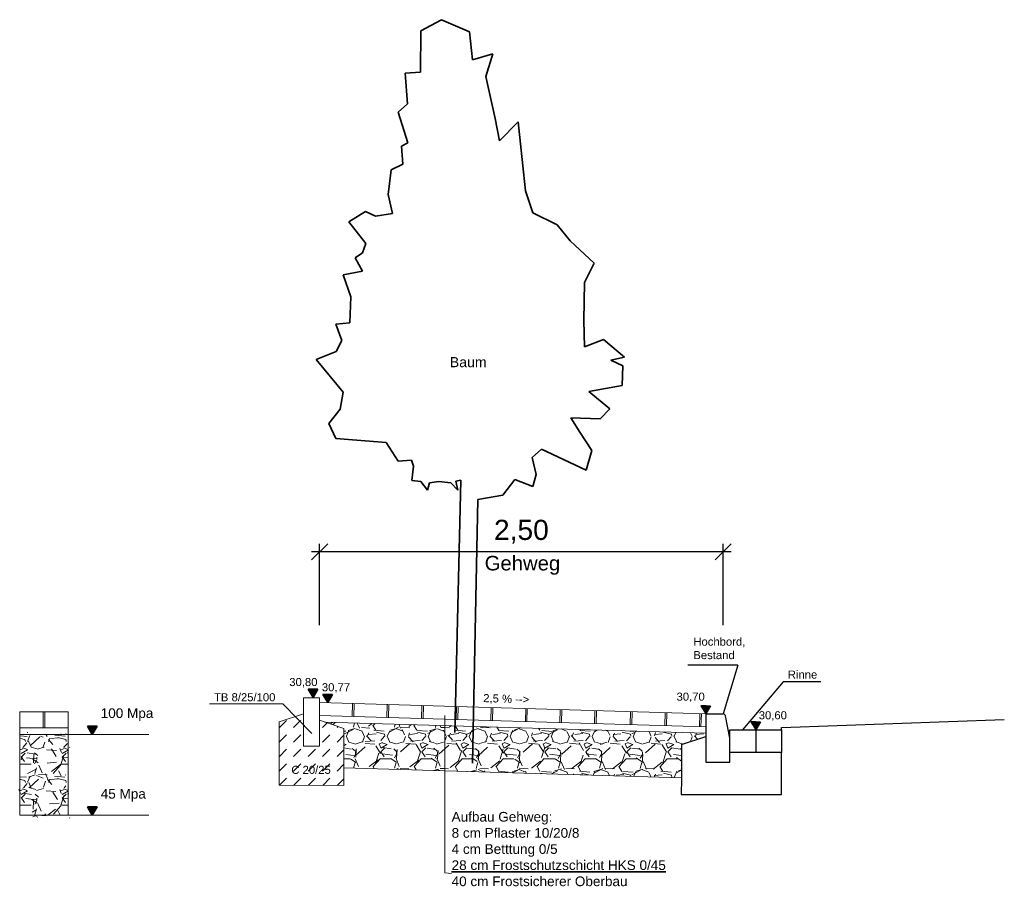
# Model space of a CAD drawing. Header units: metres. Extents: x 339653 to 341672, y 5744753 to 5747397.
# Tile 252 of 256: x 341182.66 to 341188.76, y 5746696.24 to 5746701.61. Entities that reach past the tile are written whole.
import ezdxf

# ---------------------------------------------------------------- set-up
doc = ezdxf.new("R2010")
doc.units = ezdxf.units.M
doc.header["$LTSCALE"] = 0.03
doc.header["$PDMODE"] = 3
doc.header["$PDSIZE"] = 0.5
doc.layers.add('B-Straße', color=83, linetype='Continuous')
for name, color, linetype, lineweight in [('P-Bemaßung', 4, 'Continuous', 25), ('P-Beschriftung', 3, 'Continuous', 35), ('P-Querschnitt', 6, 'Continuous', 18)]:
    doc.layers.add(name, color=color, linetype=linetype, lineweight=lineweight)
doc.styles.add('DYN_DIM', font='arial.ttf')
doc.styles.add('Text-Standard 66', font='arial.ttf')
doc.dimstyles.new('M50_Bemaßung 66', dxfattribs={"dimscale": 0.2, "dimtxt": 0.625, "dimasz": 0.5, "dimexe": 0.25, "dimexo": 0.25, "dimgap": 0.25, "dimtad": 1, "dimzin": 0, "dimtxsty": 'DYN_DIM', "dimblk": 'OBLIQUE', "dimcen": -1, "dimdle": 0.25, "dimclrt": 256, "dimaunit": 2, "dimazin": 0, "dimtfac": 0.75, "dimtmove": 1, "dimatfit": 2, "dimfxl": 1, "dimtvp": 1.5, "dimtolj": 1, "dimtzin": 0, "dimarcsym": 0})
pattern_1 = [(228.0127875, (0.18288, 0.254), (-2.032000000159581, -2.285999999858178), [0.034172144, -3.3830483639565]), (184.969741, (0.16002, 0.2286), (3.04799999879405, 0.2540000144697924), [0.05864047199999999, -5.805404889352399]), (132.5104471, (0.1016, 0.22352), (2.540000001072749, -2.793999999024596), [0.04134815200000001, -4.093472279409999]), (267.273689, (0.00254, 0.16002), (0.2540000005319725, 5.079999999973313), [0.053400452, -5.2866437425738]), (292.83365418, (0, 0.10668), (-1.270000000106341, 3.047999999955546), [0.05236337, -5.183980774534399]), (357.2736889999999, (0.02032, 0.05842000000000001), (-5.079999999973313, 0.2540000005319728), [0.053400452, -5.2866437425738]), (37.69424047, (0.07366, 0.05587999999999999), (-3.30199999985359, -2.540000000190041), [0.07061936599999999, -6.991311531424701]), (72.25532837, (0.12954, 0.09906000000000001), (1.778000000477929, 5.587999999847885), [0.066671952, -6.6005256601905]), (121.42956562, (0.14986, 0.16256), (-2.032000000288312, 3.301999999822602), [0.0535813, -5.304554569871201]), (175.2363583, (0.12192, 0.20828), (2.793999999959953, -0.2540000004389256), [0.061171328, -2.997393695]), (222.3974378, (0.06096, 0.21336), (-3.047999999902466, -2.794000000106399), [0.07910779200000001, -7.8316772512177]), (138.81407483, (0.254, 0.15748), (-1.777999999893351, 1.524000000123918), [0.027000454, -2.6730565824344]), (171.4692344, (0.23368, 0.17526), (3.302000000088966, -0.5079999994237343), [0.051368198, -5.085463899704]), (225, (0.18288, 0.18288), (-3.552713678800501e-17, -0.2540000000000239), [0.035920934, -0.3232893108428]), (203.19859051, (0.1651, 0.21336), (1.270000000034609, 0.5079999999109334), [0.019344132, -1.915062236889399]), (291.80140949, (0.14732, 0.20574), (-0.2540000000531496, 0.7619999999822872), [0.027356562, -1.340475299]), (30.96375653, (0.15748, 0.18034), (0.7620000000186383, 0.5079999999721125), [0.044431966, -1.436629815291]), (161.56505118, (0.19558, 0.2032), (0.5080000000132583, -0.2539999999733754), [0.032128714, -0.7710898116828]), (16.389540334, (0, 0.20574), (2.540000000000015, 0.7620000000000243), [0.04500880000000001, -4.455882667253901]), (70.34617594, (0.04318, 0.21844), (-1.016000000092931, -2.793999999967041), [0.037759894, -3.73822156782]), (293.19859051, (0.19558, 0.254), (-0.5079999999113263, 1.270000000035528), [0.03868800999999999, -1.8957183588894]), (343.6104596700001, (0.21082, 0.21844), (-2.540000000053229, 0.761999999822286), [0.0450088, -4.455882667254]), (339.44395478, (0, 0.04826), (-1.269999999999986, 0.508000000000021), [0.04340351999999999, -2.1267734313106]), (294.7751406, (0.04064, 0.03302), (-1.270000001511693, 2.793999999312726), [0.036367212, -3.600359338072]), (66.80140949, (0.19812, 0), (0.5079999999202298, 1.27000000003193), [0.03868801, -1.8957183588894]), (17.35402464, (0.21336, 0.03556), (-3.301999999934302, -1.016000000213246), [0.04257827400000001, -4.21523759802]), (69.44395478, (0.07366, 0), (-0.508000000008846, -1.269999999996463), [0.02170176, -2.148475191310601]), (101.309932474, (0.18288, 0), (-0.25400000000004, 1.016000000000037), [0.01295146, -1.2821994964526]), (165.963756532, (0.18034, 0.0127), (0.7619999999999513, -0.2539999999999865), [0.05236337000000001, -0.9949054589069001]), (186.00900596, (0.12954, 0.0254), (2.539999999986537, 0.2540000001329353), [0.04852669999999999, -4.804136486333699]), (303.69006753, (0.15748, 0.15748), (-0.2540000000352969, 0.5079999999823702), [0.036632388, -0.879177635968]), (353.15722659, (0.1778, 0.127), (4.318000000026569, -0.5079999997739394), [0.063955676, -6.331600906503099]), (60.9453959, (0.2413, 0.11938), (-1.016000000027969, -1.777999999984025), [0.026150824, -2.588939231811]), (90, (0.254, 0.14224), (-0.254, 0.254), [0.01524, -0.23876]), (120.25643716, (0.12446, 0.03302), (1.015999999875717, -1.77800000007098), [0.035286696, -3.49339407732]), (48.01278749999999, (0.10668, 0.0635), (2.032000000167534, 2.285999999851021), [0.068344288, -3.3488762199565]), (0, (0.1524, 0.1143), (0.254, 0.254), [0.06604, -0.18796]), (325.3048465, (0.21844, 0.1143), (2.540000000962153, -1.777999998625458), [0.040160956, -3.975931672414]), (254.0546040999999, (0.25146, 0.09144000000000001), (-0.2539999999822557, -1.016000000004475), [0.03698290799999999, -1.8121650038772]), (207.64597536, (0.2413, 0.05587999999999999), (-4.826000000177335, -2.539999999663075), [0.06021450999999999, -5.961246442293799]), (175.42607874, (0.18796, 0.02794), (-3.301999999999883, 0.2539999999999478), [0.063702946, -6.306584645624])]
pattern_2 = [(45, (0, 0), (0, 0.08980256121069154), [0.0635, -0.0635])]

# ---------------------------------------------------------------- blocks, each defined once
blk = doc.blocks.new('A$C96562d28')
at = {"layer": 'P-Querschnitt'}
for p, q in [((-0.1000000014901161, 0.1400462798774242), (0, 0.1400462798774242)), ((-0.1000000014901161, 0.1400462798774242), (-0.1000000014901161, -0.1599537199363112)), ((0, -0.1599537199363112), (0, 0.1400462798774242)), ((-0.25, -0.009953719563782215), (-0.1000000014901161, 0.04004628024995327)), ((0.1499999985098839, -0.04999999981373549), (0, 0)), ((-0.25, -0.4019477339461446), (-0.25, -0.009953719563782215)), ((0.1499999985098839, -0.4039893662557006), (0.1499999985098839, -0.04999999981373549)), ((-0.1000000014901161, -0.1599537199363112), (0, -0.1599537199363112)), ((0.1499999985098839, -0.4039893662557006), (-0.2503691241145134, -0.4019458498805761))]:
    blk.add_line(p, q, dxfattribs=at)
at = {"layer": 'P-Querschnitt', "insert": (-0.1756880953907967, -0.2820734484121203), "char_height": 0.05, "width": 0.378329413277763, "attachment_point": 1, "style": 'Text-Standard 66'}
blk.add_mtext('C 20/25', dxfattribs=at)
blk = doc.blocks.new('A$C5C9C8564')
at = {"layer": 'P-Beschriftung'}
h = blk.add_hatch(color=256, dxfattribs=at)
h.paths.add_polyline_path([(0, 0.04999999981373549), (0, 0), (0.0300000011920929, 0.04999999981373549)])
h.paths.add_polyline_path([(0, 0), (0, 0.04999999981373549), (-0.0300000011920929, 0.04999999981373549)])
for p, q in [((0, 0.04999999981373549), (-0.0300000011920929, 0.04999999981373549)), ((-0.0300000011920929, 0.04999999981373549), (0, 0)), ((0, 0), (0, 0.04999999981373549)), ((0, 0), (0, 0.04999999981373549)), ((0, 0.04999999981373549), (0.0300000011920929, 0.04999999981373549)), ((0.0300000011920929, 0.04999999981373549), (0, 0)), ((0, 0), (0, 0))]:
    blk.add_line(p, q, dxfattribs=at)
blk = doc.blocks.new('_Oblique')
at = {"color": 0, "lineweight": -2}
blk.add_line((-0.5, -0.5), (0.5, 0.5), dxfattribs=at)
blk = doc.blocks.new('*D38')
at = {"layer": 'Defpoints', "color": 0, "transparency": 16777216}
for p in [(341184.5176665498, 5746698.312325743), (341184.5176665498, 5746697.809210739), (341187.0176665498, 5746697.809210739)]:
    blk.add_point(p, dxfattribs=at)
at = {"layer": 'P-Bemaßung', "color": 0, "lineweight": -2, "transparency": 16777216}
for p, q in [((341187.0676665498, 5746698.312325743), (341184.4676665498, 5746698.312325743)), ((341184.5176665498, 5746697.859210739), (341184.5176665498, 5746698.362325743)), ((341187.0176665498, 5746697.859210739), (341187.0176665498, 5746698.362325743))]:
    blk.add_line(p, q, dxfattribs=at)
at = {"layer": 'P-Bemaßung', "color": 0, "lineweight": -2, "transparency": 16777216, "xscale": 0.1, "yscale": 0.1, "zscale": 0.1, "rotation": 180}
blk.add_blockref('_Oblique', (341184.5176665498, 5746698.312325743), dxfattribs=at)
at = {"layer": 'P-Bemaßung', "color": 0, "lineweight": -2, "transparency": 16777216, "xscale": 0.1, "yscale": 0.1, "zscale": 0.1}
blk.add_blockref('_Oblique', (341187.0176665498, 5746698.312325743), dxfattribs=at)
at = {"layer": 'P-Bemaßung', "transparency": 16777216, "insert": (341185.7676665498, 5746698.437445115), "char_height": 0.125, "attachment_point": 5, "style": 'DYN_DIM'}
blk.add_mtext('\\A1;2,50', dxfattribs=at)
blk = doc.blocks.new('A$C86ae7a53')
at = {"layer": 'P-Beschriftung', "color": 83}
for p, q in [((-0.1274599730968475, -0.07003430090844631), (0, 0)), ((0, 0), (0.1724458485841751, -0.07565753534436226)), ((-0.1312087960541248, -0.324954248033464), (-0.1274599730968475, -0.07003430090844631)), ((0.1724458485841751, -0.07565753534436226), (0.1911899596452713, -0.2481033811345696)), ((0.1911899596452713, -0.2481033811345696), (0.3186499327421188, -0.212489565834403)), ((0.3186499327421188, -0.212489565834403), (0.2736640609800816, -0.3511960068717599)), ((-0.224929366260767, -0.3305774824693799), (-0.1312087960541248, -0.324954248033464)), ((-0.2118084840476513, -0.5217674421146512), (-0.224929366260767, -0.3305774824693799)), ((0.2736640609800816, -0.3511960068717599), (0.3317708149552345, -0.6136135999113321)), ((-0.2680408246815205, -0.572376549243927), (-0.2118084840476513, -0.5217674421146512)), ((-0.208059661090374, -0.7635665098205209), (-0.2680408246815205, -0.572376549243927)), ((0.3317708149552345, -0.6136135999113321), (0.3580125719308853, -0.7504456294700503)), ((0.3580125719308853, -0.7504456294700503), (0.4742260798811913, -0.6342321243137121)), ((0.4742260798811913, -0.6342321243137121), (0.5079654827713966, -0.9453844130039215)), ((-0.2492967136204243, -0.7841850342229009), (-0.208059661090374, -0.7635665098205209)), ((-0.2399246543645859, -0.8947753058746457), (-0.2492967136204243, -0.7841850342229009)), ((-0.313026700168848, -0.9303891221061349), (-0.2399246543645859, -0.8947753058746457)), ((-0.3317708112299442, -1.084090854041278), (-0.313026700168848, -0.9303891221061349)), ((0.5079654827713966, -0.9453844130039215), (0.5192119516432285, -1.06159791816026)), ((-0.3036546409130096, -1.202178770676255), (-0.3317708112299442, -1.084090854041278)), ((0.5192119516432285, -1.06159791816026), (0.5660722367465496, -1.196555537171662)), ((-0.5754442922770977, -1.252787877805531), (-0.4723516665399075, -1.189057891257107)), ((-0.4723516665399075, -1.189057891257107), (-0.4086216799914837, -1.21904847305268)), ((-0.4086216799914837, -1.21904847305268), (-0.3036546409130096, -1.202178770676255)), ((0.5660722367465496, -1.196555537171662), (0.7160251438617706, -1.271531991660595)), ((-0.4686028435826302, -1.387745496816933), (-0.5754442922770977, -1.252787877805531)), ((0.7160251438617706, -1.271531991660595), (0.7966248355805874, -1.370875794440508)), ((-0.4892213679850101, -1.445852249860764), (-0.4686028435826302, -1.387745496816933)), ((0.7966248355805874, -1.370875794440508), (0.9447033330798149, -1.509582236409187)), ((-0.5360816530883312, -1.475842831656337), (-0.4892213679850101, -1.445852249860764)), ((-0.4892213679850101, -1.558316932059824), (-0.5360816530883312, -1.475842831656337)), ((0.9447033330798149, -1.509582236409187), (0.8865965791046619, -1.629544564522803)), ((-0.6091836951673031, -1.582684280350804), (-0.4892213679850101, -1.558316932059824)), ((-0.562323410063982, -1.717641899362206), (-0.6091836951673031, -1.582684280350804)), ((0.8865965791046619, -1.629544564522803), (0.8809733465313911, -1.863845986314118)), ((-0.5679466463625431, -1.878841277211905), (-0.562323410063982, -1.717641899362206)), ((-0.6560439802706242, -1.888213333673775), (-0.5679466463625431, -1.878841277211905)), ((-0.6185557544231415, -1.989431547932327), (-0.6560439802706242, -1.888213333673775)), ((0.8809733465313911, -1.863845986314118), (0.8847221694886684, -2.028794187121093)), ((-0.6541695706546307, -2.056910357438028), (-0.6185557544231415, -1.989431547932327)), ((0.8847221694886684, -2.028794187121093), (1.002810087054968, -1.981933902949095)), ((1.002810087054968, -1.981933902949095), (1.134018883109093, -2.092524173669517)), ((-0.7778807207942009, -2.107519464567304), (-0.6541695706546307, -2.056910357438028)), ((-0.6091836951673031, -2.309955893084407), (-0.7778807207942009, -2.107519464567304)), ((1.134018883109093, -2.092524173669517), (1.049670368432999, -2.111268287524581)), ((1.049670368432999, -2.111268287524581), (1.122772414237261, -2.145007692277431)), ((1.122772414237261, -2.145007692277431), (1.119023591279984, -2.268718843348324)), ((-0.6279278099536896, -2.414922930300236), (-0.6091836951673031, -2.309955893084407)), ((1.119023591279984, -2.268718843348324), (0.912838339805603, -2.304332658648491)), ((0.912838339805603, -2.304332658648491), (1.042172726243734, -2.413048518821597)), ((-0.6991554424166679, -2.503020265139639), (-0.6279278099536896, -2.414922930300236)), ((1.042172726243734, -2.413048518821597), (0.9821915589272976, -2.474904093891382)), ((0.9821915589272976, -2.474904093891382), (0.8003736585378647, -2.469280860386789)), ((0.8003736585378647, -2.469280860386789), (0.8566059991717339, -2.55737819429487)), ((-0.6560439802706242, -2.596740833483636), (-0.6991554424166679, -2.503020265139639)), ((0.8566059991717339, -2.55737819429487), (0.9315824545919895, -2.671717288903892)), ((-0.3430172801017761, -2.621108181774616), (-0.6560439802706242, -2.596740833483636)), ((-0.2680408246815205, -2.737321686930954), (-0.3430172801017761, -2.621108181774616)), ((0.6185557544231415, -2.662345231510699), (0.5604490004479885, -2.714828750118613)), ((0.8959686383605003, -2.791679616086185), (0.6185557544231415, -2.662345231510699)), ((0.9315824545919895, -2.671717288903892), (0.8959686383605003, -2.791679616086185)), ((-0.1855667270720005, -2.731698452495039), (-0.2680408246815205, -2.737321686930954)), ((-0.1743202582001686, -2.767312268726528), (-0.1855667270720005, -2.731698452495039)), ((0.5604490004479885, -2.714828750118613), (0.5866907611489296, -2.819795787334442)), ((-0.1836923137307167, -2.857284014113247), (-0.1743202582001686, -2.767312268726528)), ((-0.1274599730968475, -2.862907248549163), (-0.1836923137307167, -2.857284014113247)), ((-0.08622292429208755, -2.917265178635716), (-0.1274599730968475, -2.862907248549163)), ((-0.01686970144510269, -2.862907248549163), (-0.07497645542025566, -2.870404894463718)), ((0.05810675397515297, -2.870404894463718), (-0.01686970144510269, -2.862907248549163)), ((0.08247410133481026, -4.418668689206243), (0.1199623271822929, -2.855409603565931)), ((0.1199623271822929, -2.855409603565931), (0.08809733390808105, -2.861032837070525)), ((0.08809733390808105, -2.861032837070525), (0.1012182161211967, -2.917265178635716)), ((0.453607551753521, -2.849786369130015), (0.3805055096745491, -2.94725576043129)), ((0.5660722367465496, -2.894772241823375), (0.453607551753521, -2.849786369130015)), ((0.5866907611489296, -2.819795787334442), (0.5660722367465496, -2.894772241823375)), ((-0.07497645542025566, -2.870404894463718), (-0.08622292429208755, -2.917265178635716)), ((0.1012182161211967, -2.917265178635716), (0.05810675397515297, -2.870404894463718)), ((0.224929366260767, -2.975371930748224), (0.1925957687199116, -4.609390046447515)), ((0.3805055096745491, -2.94725576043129), (0.224929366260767, -2.975371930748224))]:
    blk.add_line(p, q, dxfattribs=at)

msp = doc.modelspace()

# ---------------------------------------------------------------- hatches: boundary and pattern name
at = {"layer": 'B-Straße'}
h = msp.add_hatch(color=256, dxfattribs=at)
h.paths.add_polyline_path([(341186.9099636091, 5746697.358520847), (341186.9099636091, 5746697.308520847), (341186.8799636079, 5746697.358520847)])
h.paths.add_polyline_path([(341186.9099636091, 5746697.308520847), (341186.9099636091, 5746697.358520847), (341186.9399636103, 5746697.358520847)])
h = msp.add_hatch(color=256, dxfattribs=at)
h.paths.add_polyline_path([(341187.2199636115, 5746697.258520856), (341187.2199636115, 5746697.208520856), (341187.1899636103, 5746697.258520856)])
h.paths.add_polyline_path([(341187.2199636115, 5746697.208520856), (341187.2199636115, 5746697.258520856), (341187.2499636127, 5746697.258520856)])
at = {"layer": 'P-Querschnitt'}
h = msp.add_hatch(dxfattribs=at)
h.set_pattern_fill('DASH', color=256, scale=0.02, angle=45)
h.set_pattern_definition(pattern_2)
h.paths.add_polyline_path([(341184.6676693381, 5746697.218474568), (341184.5176693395, 5746697.268474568), (341184.5176693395, 5746697.108520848), (341184.4176693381, 5746697.108520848), (341184.4176693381, 5746697.239151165), (341184.3666022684, 5746697.291498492), (341184.2676693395, 5746697.258520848), (341184.2676693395, 5746696.866526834), (341184.6676693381, 5746696.864485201)])
h.paths.add_polyline_path([(341184.3260023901, 5746696.908246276), (341184.5956476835, 5746696.908246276), (341184.5956476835, 5746697.011281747), (341184.3260023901, 5746697.011281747)], flags=24)
h = msp.add_hatch(dxfattribs=at)
h.set_pattern_fill('DASH', color=256, scale=0.02, angle=45)
h.set_pattern_definition(pattern_2)
h.paths.add_polyline_path([(341184.4176693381, 5746697.308520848), (341184.3666022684, 5746697.291498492), (341184.4176693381, 5746697.239151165)])
h = msp.add_hatch(dxfattribs=at)
h.set_pattern_fill('GRAVEL', color=256, scale=0.01, style=0)
h.set_pattern_definition(pattern_1)
h.paths.add_polyline_path([(341185.2937467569, 5746696.955641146), (341185.2937467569, 5746697.235760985), (341184.5505729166, 5746697.257506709), (341184.6676693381, 5746697.218474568), (341184.6676693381, 5746696.973960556)])
h = msp.add_hatch(dxfattribs=at)
h.set_pattern_fill('GRAVEL', color=256, scale=0.01, style=0)
h.set_pattern_definition(pattern_1)
h.paths.add_polyline_path([(341186.7599636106, 5746696.91273874), (341186.7599636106, 5746697.118520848), (341186.9099636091, 5746697.168520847), (341186.9099636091, 5746697.188469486), (341185.2937467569, 5746697.235760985), (341185.2937467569, 5746696.955641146)])
h = msp.add_hatch(dxfattribs=at)
h.set_pattern_fill('GRAVEL', color=256, scale=0.01, style=0)
h.set_pattern_definition([(228.0127875, (-31999888.51597467, 2045.429134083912), (-2.032000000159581, -2.285999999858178), [0.034172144, -3.3830483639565]), (184.969741, (-31999888.53883467, 2045.403734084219), (3.04799999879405, 0.2540000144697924), [0.05864047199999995, -5.805404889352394]), (132.5104471, (-31999888.59725467, 2045.398654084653), (2.540000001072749, -2.793999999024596), [0.04134815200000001, -4.093472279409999]), (267.273689, (-31999888.69631467, 2045.335154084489), (0.2540000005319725, 5.079999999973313), [0.05340045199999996, -5.286643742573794]), (292.83365418, (-31999888.69885467, 2045.281814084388), (-1.270000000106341, 3.047999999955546), [0.05236336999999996, -5.183980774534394]), (357.2736889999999, (-31999888.67853467, 2045.233554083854), (-5.079999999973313, 0.2540000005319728), [0.05340045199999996, -5.286643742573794]), (37.69424047, (-31999888.62519467, 2045.231014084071), (-3.30199999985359, -2.540000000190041), [0.07061936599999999, -6.991311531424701]), (72.25532837, (-31999888.56931467, 2045.274194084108), (1.778000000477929, 5.587999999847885), [0.066671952, -6.6005256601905]), (121.42956562, (-31999888.54899467, 2045.337694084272), (-2.032000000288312, 3.301999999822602), [0.0535813, -5.304554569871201]), (175.2363583, (-31999888.57693467, 2045.383414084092), (2.793999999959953, -0.2540000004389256), [0.06117132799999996, -2.997393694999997]), (222.3974378, (-31999888.63789467, 2045.388494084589), (-3.047999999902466, -2.794000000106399), [0.07910779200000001, -7.8316772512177]), (138.81407483, (-31999888.44485467, 2045.332614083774), (-1.777999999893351, 1.524000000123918), [0.027000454, -2.6730565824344]), (171.4692344, (-31999888.46517467, 2045.350394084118), (3.302000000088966, -0.5079999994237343), [0.051368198, -5.085463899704]), (225, (-31999888.51597467, 2045.358014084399), (-3.552713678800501e-17, -0.2540000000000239), [0.035920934, -0.3232893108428]), (203.19859051, (-31999888.53375467, 2045.388494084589), (1.270000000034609, 0.5079999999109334), [0.01934413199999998, -1.915062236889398]), (291.80140949, (-31999888.55153467, 2045.380874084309), (-0.2540000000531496, 0.7619999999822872), [0.027356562, -1.340475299]), (30.96375653, (-31999888.54137467, 2045.355474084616), (0.7620000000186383, 0.5079999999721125), [0.04443196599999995, -1.436629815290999]), (161.56505118, (-31999888.50327467, 2045.378334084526), (0.5080000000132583, -0.2539999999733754), [0.032128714, -0.7710898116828]), (16.389540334, (-31999888.69885467, 2045.380874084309), (2.540000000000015, 0.7620000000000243), [0.04500880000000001, -4.455882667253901]), (70.34617594, (-31999888.65567467, 2045.393574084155), (-1.016000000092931, -2.793999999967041), [0.037759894, -3.73822156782]), (293.19859051, (-31999888.50327467, 2045.429134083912), (-0.5079999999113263, 1.270000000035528), [0.03868800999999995, -1.895718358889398]), (343.6104596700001, (-31999888.48803467, 2045.393574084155), (-2.540000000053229, 0.761999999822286), [0.04500879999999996, -4.455882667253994]), (339.44395478, (-31999888.69885467, 2045.22339408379), (-1.269999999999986, 0.508000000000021), [0.04340351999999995, -2.126773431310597]), (294.7751406, (-31999888.65821467, 2045.208154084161), (-1.270000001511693, 2.793999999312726), [0.036367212, -3.600359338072]), (66.80140949, (-31999888.50073467, 2045.175134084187), (0.5079999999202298, 1.27000000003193), [0.03868801, -1.8957183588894]), (17.35402464, (-31999888.48549467, 2045.210694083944), (-3.301999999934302, -1.016000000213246), [0.04257827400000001, -4.21523759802]), (69.44395478, (-31999888.62519467, 2045.175134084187), (-0.508000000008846, -1.269999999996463), [0.02170176, -2.148475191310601]), (101.309932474, (-31999888.51597467, 2045.175134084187), (-0.25400000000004, 1.016000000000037), [0.01295146, -1.2821994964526]), (165.963756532, (-31999888.51851467, 2045.187834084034), (0.7619999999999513, -0.2539999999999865), [0.05236337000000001, -0.9949054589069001]), (186.00900596, (-31999888.56931467, 2045.20053408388), (2.539999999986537, 0.2540000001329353), [0.04852669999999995, -4.804136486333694]), (303.69006753, (-31999888.54137467, 2045.332614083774), (-0.2540000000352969, 0.5079999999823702), [0.036632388, -0.879177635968]), (353.15722659, (-31999888.52105467, 2045.302134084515), (4.318000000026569, -0.5079999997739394), [0.063955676, -6.331600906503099]), (60.9453959, (-31999888.45755467, 2045.294514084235), (-1.016000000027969, -1.777999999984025), [0.026150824, -2.588939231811]), (90, (-31999888.44485467, 2045.317374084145), (-0.254, 0.254), [0.01524, -0.23876]), (120.25643716, (-31999888.57439467, 2045.208154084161), (1.015999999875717, -1.77800000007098), [0.035286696, -3.49339407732]), (48.01278749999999, (-31999888.59217467, 2045.238634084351), (2.032000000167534, 2.285999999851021), [0.068344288, -3.3488762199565]), (0, (-31999888.54645467, 2045.289434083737), (0.254, 0.254), [0.06604, -0.18796]), (325.3048465, (-31999888.48041467, 2045.289434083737), (2.540000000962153, -1.777999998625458), [0.040160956, -3.975931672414]), (254.0546040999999, (-31999888.44739467, 2045.266574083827), (-0.2539999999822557, -1.016000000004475), [0.03698290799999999, -1.8121650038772]), (207.64597536, (-31999888.45755467, 2045.231014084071), (-4.826000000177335, -2.539999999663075), [0.06021450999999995, -5.961246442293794]), (175.42607874, (-31999888.51089467, 2045.203074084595), (-3.301999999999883, 0.2539999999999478), [0.063702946, -6.306584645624])])
h.paths.add_polyline_path([(341182.9587741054, 5746697.181368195), (341182.6587741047, 5746697.181368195), (341182.6587741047, 5746696.681368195), (341182.9587741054, 5746696.681368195)])

# ---------------------------------------------------------------- linework, layer by layer
at = {"layer": 'B-Straße'}
for p, q in [((341187.1080646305, 5746697.61020104), (341186.7990330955, 5746697.61020104)), ((341187.1080646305, 5746697.61020104), (341187.0176665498, 5746697.308520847)), ((341187.3909711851, 5746697.506047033), (341187.1388272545, 5746697.208520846)), ((341187.6234367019, 5746697.506047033), (341187.3909711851, 5746697.506047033)), ((341186.9099636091, 5746697.358520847), (341186.8799636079, 5746697.358520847)), ((341186.8799636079, 5746697.358520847), (341186.9099636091, 5746697.308520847)), ((341186.9099636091, 5746697.308520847), (341186.9099636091, 5746697.358520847)), ((341186.9099636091, 5746697.358520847), (341186.9399636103, 5746697.358520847)), ((341186.9399636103, 5746697.358520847), (341186.9099636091, 5746697.308520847)), ((341186.9099636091, 5746697.308520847), (341186.9099636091, 5746697.358520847)), ((341186.9099636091, 5746697.308520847), (341187.0176665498, 5746697.308520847)), ((341186.9099636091, 5746697.308520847), (341186.9099636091, 5746697.008520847)), ((341186.9099636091, 5746697.308520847), (341186.9099636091, 5746697.308520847)), ((341187.0599636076, 5746697.158520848), (341187.0323752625, 5746697.296462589)), ((341187.3799636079, 5746697.223520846), (341188.7603717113, 5746697.272667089)), ((341187.0599636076, 5746697.208520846), (341187.3799636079, 5746697.208520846)), ((341187.0599636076, 5746697.068520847), (341187.0599636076, 5746697.208520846)), ((341187.2199636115, 5746697.258520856), (341187.1899636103, 5746697.258520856)), ((341187.1899636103, 5746697.258520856), (341187.2199636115, 5746697.208520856)), ((341187.2199636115, 5746697.208520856), (341187.2199636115, 5746697.258520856)), ((341187.2199636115, 5746697.258520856), (341187.2499636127, 5746697.258520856)), ((341187.2499636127, 5746697.258520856), (341187.2199636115, 5746697.208520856)), ((341187.2199636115, 5746697.208520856), (341187.2199636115, 5746697.258520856)), ((341187.2199636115, 5746697.208520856), (341187.2199636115, 5746697.208520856)), ((341187.2199636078, 5746697.208520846), (341187.2199636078, 5746697.068520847)), ((341187.3799636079, 5746697.213520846), (341187.3799636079, 5746697.223520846)), ((341187.3799636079, 5746697.208520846), (341187.3799636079, 5746697.213520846)), ((341187.3799636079, 5746697.208520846), (341187.3799636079, 5746697.068520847)), ((341186.7599636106, 5746697.118520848), (341186.9099636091, 5746697.168520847)), ((341187.0599636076, 5746697.008520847), (341187.0599636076, 5746697.158520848)), ((341186.7599636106, 5746697.118520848), (341186.7599636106, 5746696.908520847)), ((341187.3799636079, 5746697.068520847), (341187.0599636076, 5746697.068520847)), ((341187.3799636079, 5746696.808520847), (341187.3799636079, 5746697.068520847)), ((341186.9099636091, 5746697.008520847), (341187.0599636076, 5746697.008520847)), ((341186.7599636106, 5746696.908520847), (341186.7573921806, 5746696.808520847)), ((341186.7573921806, 5746696.808520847), (341187.3799636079, 5746696.808520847))]:
    msp.add_line(p, q, dxfattribs=at)
msp.add_arc((341187.0176665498, 5746697.293520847), 0.015, 11.30992830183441, 90, dxfattribs=at)
at = {"layer": 'P-Querschnitt'}
for p, q in [((341183.8354108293, 5746697.369666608), (341184.2903459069, 5746697.369666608)), ((341184.2903459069, 5746697.369666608), (341184.4688073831, 5746697.186731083)), ((341184.5176693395, 5746697.308520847), (341184.5176693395, 5746697.378520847)), ((341184.5176693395, 5746697.378520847), (341186.9099636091, 5746697.308520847)), ((341184.7221537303, 5746697.372537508), (341184.7198138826, 5746697.292571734)), ((341184.7321494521, 5746697.372245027), (341184.7298096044, 5746697.292279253)), ((341184.9366338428, 5746697.366261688), (341184.9342939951, 5746697.286295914)), ((341184.9466295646, 5746697.365969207), (341184.944289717, 5746697.286003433)), ((341185.1511139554, 5746697.359985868), (341185.1487741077, 5746697.280020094)), ((341185.1611096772, 5746697.359693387), (341185.1587698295, 5746697.279727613)), ((341185.3655940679, 5746697.353710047), (341185.3632542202, 5746697.273744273)), ((341185.3755897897, 5746697.353417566), (341185.373249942, 5746697.273451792)), ((341185.5800741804, 5746697.347434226), (341185.5777343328, 5746697.267468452)), ((341185.5900699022, 5746697.347141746), (341185.5877300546, 5746697.267175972)), ((341185.7945542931, 5746697.341158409), (341185.7922144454, 5746697.261192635)), ((341185.8045500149, 5746697.340865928), (341185.8022101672, 5746697.260900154)), ((341186.0090344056, 5746697.334882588), (341186.006694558, 5746697.254916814)), ((341186.0190301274, 5746697.334590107), (341186.0166902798, 5746697.254624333)), ((341186.2235145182, 5746697.328606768), (341186.2211746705, 5746697.248640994)), ((341186.23351024, 5746697.328314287), (341186.2311703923, 5746697.248348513)), ((341182.6587741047, 5746697.321368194), (341182.9587741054, 5746697.321368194)), ((341182.8037741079, 5746697.321368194), (341182.8037741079, 5746697.221368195)), ((341182.8137741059, 5746697.321368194), (341182.8137741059, 5746697.221368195)), ((341184.5176693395, 5746697.298486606), (341186.9099636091, 5746697.228486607)), ((341186.4440090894, 5746697.322154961), (341186.4416692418, 5746697.242189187)), ((341186.4540048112, 5746697.32186248), (341186.4516649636, 5746697.241896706)), ((341186.658489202, 5746697.31587914), (341186.6561493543, 5746697.235913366)), ((341186.6684849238, 5746697.315586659), (341186.6661450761, 5746697.235620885)), ((341186.8729693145, 5746697.30960332), (341186.8706294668, 5746697.229637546)), ((341186.8829650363, 5746697.309310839), (341186.8806251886, 5746697.229345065)), ((341182.6587741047, 5746697.221368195), (341182.6587741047, 5746697.181368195)), ((341182.9587741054, 5746697.181368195), (341182.9587741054, 5746697.221368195)), ((341184.5505729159, 5746697.257506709), (341186.9099636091, 5746697.188469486)), ((341182.6587741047, 5746697.181368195), (341182.9587741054, 5746697.181368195)), ((341182.9587741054, 5746697.181368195), (341183.4587741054, 5746697.181368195)), ((341184.6676693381, 5746696.973960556), (341186.7599636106, 5746696.91273874)), ((341182.9587741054, 5746696.681368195), (341183.4587741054, 5746696.681368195))]:
    msp.add_line(p, q, dxfattribs=at)
for points in [[(341182.6587741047, 5746697.321368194), (341182.6587741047, 5746697.221368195), (341182.9587741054, 5746697.221368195), (341182.9587741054, 5746697.321368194)], [(341182.6587741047, 5746697.321368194), (341182.6587741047, 5746696.681368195), (341182.9587741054, 5746696.681368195), (341182.9587741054, 5746697.321368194)], [(341185.2937467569, 5746696.322204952), (341185.2937467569, 5746697.299203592), (341185.2937467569, 5746696.322204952), (341185.3354220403, 5746696.318589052)], [(341182.6587741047, 5746696.931368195), (341182.6587741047, 5746696.681368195), (341182.9587741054, 5746696.681368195), (341182.9587741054, 5746696.931368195)]]:
    msp.add_lwpolyline(points, dxfattribs=at)

# ---------------------------------------------------------------- block references
at = {"layer": 'P-Beschriftung'}
for p in [(341184.4773536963, 5746697.410534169), (341184.5672760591, 5746697.379117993), (341183.1086043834, 5746697.181368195), (341183.1086043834, 5746696.681368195)]:
    msp.add_blockref('A$C5C9C8564', p, dxfattribs=at)
at = {"layer": 'P-Querschnitt'}
for name, p in [('A$C86ae7a53', (341185.2730974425, 5746701.611834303)), ('A$C96562d28', (341184.5176693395, 5746697.268474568))]:
    msp.add_blockref(name, p, dxfattribs=at)

# ---------------------------------------------------------------- texts
at = {"layer": 'B-Straße', "insert": (341185.4382293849, 5746699.488432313), "char_height": 0.0625, "attachment_point": 5, "style": 'DYN_DIM'}
msp.add_mtext('\\A1;Baum', dxfattribs=at)
at = {"layer": 'B-Straße', "char_height": 0.05, "attachment_point": 1, "style": 'Text-Standard 66'}
for s, insert, width in [('Hochbord, Bestand', (341186.8333523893, 5746697.781033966), 0.4158496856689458), ('Rinne', (341187.4186693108, 5746697.577026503), 0.4408632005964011), ('30,70', (341186.7292038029, 5746697.440252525), 0.4158496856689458), ('30,60', (341187.2386254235, 5746697.32474779), 0.4158496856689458)]:
    msp.add_mtext(s, dxfattribs=dict(at, insert=insert, width=width))
at = {"layer": 'P-Bemaßung', "insert": (341185.7743636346, 5746698.22898212), "char_height": 0.09, "attachment_point": 5, "style": 'DYN_DIM'}
msp.add_mtext('\\A1;Gehweg', dxfattribs=at)
at = {"layer": 'P-Beschriftung', "style": 'Text-Standard 66'}
for s, insert, char_height, width, attachment_point in [('30,80', (341184.5041738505, 5746697.530622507), 0.05, 0.4158496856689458, 3), ('30,77', (341184.7061153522, 5746697.498434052), 0.05, 0.4158496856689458, 3), ('TB 8/25/100', (341183.8629363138, 5746697.43653887), 0.05, 0.4158496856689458, 1), ('100 Mpa', (341183.1609310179, 5746697.34284693), 0.06, 3.39820135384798, 1), ('45 Mpa', (341183.1609310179, 5746696.84284693), 0.06, 3.39820135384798, 1), ('\\A1;Aufbau Gehweg:\\P8 cm Pflaster 10/20/8\\P4 cm Betttung 0/5\\P{\\L28 cm Frostschutzschicht HKS 0/45}\\P40 cm Frostsicherer Oberbau', (341185.3354220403, 5746696.700460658), 0.06, 3.39820135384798, 1)]:
    msp.add_mtext(s, dxfattribs=dict(at, insert=insert, char_height=char_height, width=width, attachment_point=attachment_point))
at = {"layer": 'P-Beschriftung', "insert": (341185.8173572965, 5746697.42260982), "char_height": 0.05, "width": 0.4158496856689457, "attachment_point": 3, "rotation": 358.2235240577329, "style": 'Text-Standard 66'}
msp.add_mtext('2,5 % -->', dxfattribs=at)

# ---------------------------------------------------------------- dimensions: what is measured, and where the dimension line sits
at = {"layer": 'P-Bemaßung'}
dim = msp.add_aligned_dim(p1=(341187.0176665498, 5746697.809210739), p2=(341184.5176665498, 5746697.809210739), distance=-0.5031150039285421, dimstyle='M50_Bemaßung 66', dxfattribs=at)
dim.commit()
dim.dimension.update_dxf_attribs({"geometry": '*D38', "text_midpoint": (341185.7676665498, 5746698.437445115)})

doc.saveas('drawing.dxf')
